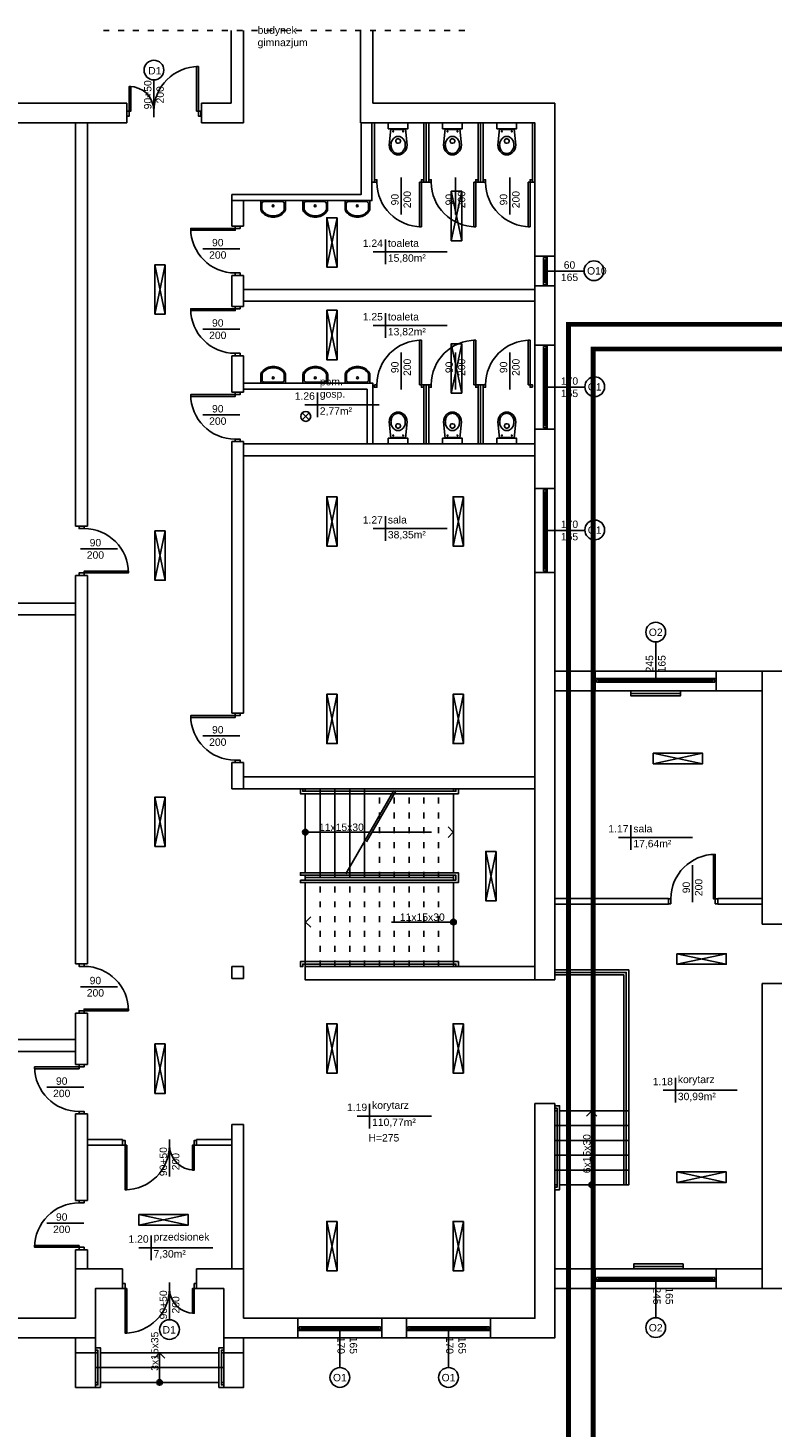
# Model space of a CAD drawing. Header units: millimetres. Extents: x 3698380 to 4312681, y 679670 to 844285.
# Tile 29 of 100: x 3949410 to 3964475, y 708650 to 736996. Entities that reach past the tile are written whole.
import ezdxf
from ezdxf.enums import TextEntityAlignment as Align

# ---------------------------------------------------------------- set-up
doc = ezdxf.new("R2010")
doc.units = ezdxf.units.MM
doc.header["$LTSCALE"] = 10
doc.set_wipeout_variables(frame=1)
doc.linetypes.add('ACAD_ISO03W100', pattern=[30, 12, -18])
for name, color, linetype in [('__INST_opisy', 3, 'Continuous'), ('A_sc_istn', 252, 'Continuous'), ('A_wymiary', 1, 'Continuous')]:
    doc.layers.add(name, color=color, linetype=linetype)
doc.styles.get("Standard").update_dxf_attribs({"font": 'arial.ttf'})
doc.linetypes.add('TRACKS', pattern='A,0.15,[130,ltypeshp.shx,S=0.25,R=0,X=0,Y=0],0.15', length=0.3)

# ---------------------------------------------------------------- blocks, each defined once
blk = doc.blocks.new('*U462')
at = {"color": 252}
for p, q in [((-95, 20), (-100, 20)), ((-100, 15), (-97.5, 15)), ((-97.5, 15), (-97.5, 17.5)), ((-97.5, 17.5), (-95, 17.5)), ((-92.5, 17.5), (-97.5, 17.5)), ((-97.5, 17.5), (-97.5, 12.5)), ((-97.5, 12.5), (-92.5, 12.5)), ((-95, 17.5), (-95, 20)), ((140, 20), (-95, 20)), ((-92.5, 12.5), (-92.5, 17.5)), ((137.5, 17.5), (-92.5, 17.5)), ((-92.5, 15), (137.5, 15)), ((-92.5, 12.5), (137.5, 12.5)), ((-92.5, 12.5), (137.5, 12.5)), ((142.5, 17.5), (137.5, 17.5)), ((137.5, 17.5), (137.5, 12.5)), ((137.5, 12.5), (142.5, 12.5)), ((145, 20), (140, 20)), ((140, 20), (140, 17.5)), ((140, 17.5), (142.5, 17.5)), ((142.5, 17.5), (142.5, 15)), ((142.5, 12.5), (142.5, 17.5)), ((142.5, 15), (145, 15))]:
    blk.add_line(p, q, dxfattribs=at)
for points in [[(-100, 20), (-100, 15), (-97.5, 15)], [(145, 20), (145, 15), (142.5, 15)]]:
    blk.add_lwpolyline(points, dxfattribs=at)
blk = doc.blocks.new('*U338')
at = {"color": 252}
blk.add_lwpolyline([(75, 0), (0, 0)], dxfattribs=at)
for tag, p in [('S', (30, 5)), ('H', (30, -20))]:
    blk.add_attdef(tag, text='', height=15, dxfattribs=at).set_placement(p, align=Align.CENTER)
blk = doc.blocks.new('*U194')
blk.add_arc((0, 0), 500, 0, 90)
blk.add_wipeout([(0, 500), (35, 500), (35, 0), (0, 0)])
blk.add_wipeout([(0, 500), (35, 500), (35, 0), (0, 0)])
blk.add_wipeout([(0, 500), (35, 500), (35, 0), (0, 0)])
for points in [[(35, 500), (35, 0), (0, 0), (0, 500)], [(-50, -100), (0, -100), (0, 0), (-50, 0)]]:
    blk.add_lwpolyline(points, close=True)
blk = doc.blocks.new('*U193')
blk.add_arc((0, 0), 900, 0, 90)
blk.add_wipeout([(0, 900), (35, 900), (35, 0), (0, 0)])
blk.add_wipeout([(0, 900), (35, 900), (35, 0), (0, 0)])
blk.add_wipeout([(0, 900), (35, 900), (35, 0), (0, 0)])
for points in [[(35, 900), (35, 0), (0, 0), (0, 900)], [(-50, -100), (0, -100), (0, 0), (-50, 0)]]:
    blk.add_lwpolyline(points, close=True)
blk = doc.blocks.new('*U466')
at = {"color": 252}
for p, q in [((-57.5, 20), (-62.5, 20)), ((-62.5, 15), (-60, 15)), ((-60, 15), (-60, 17.5)), ((-60, 17.5), (-57.5, 17.5)), ((-55, 17.5), (-60, 17.5)), ((-60, 17.5), (-60, 12.5)), ((-60, 12.5), (-55, 12.5)), ((-57.5, 17.5), (-57.5, 20)), ((102.5, 20), (-57.5, 20)), ((-55, 12.5), (-55, 17.5)), ((100, 17.5), (-55, 17.5)), ((-55, 15), (100, 15)), ((-55, 12.5), (100, 12.5)), ((-55, 12.5), (100, 12.5)), ((105, 17.5), (100, 17.5)), ((100, 17.5), (100, 12.5)), ((100, 12.5), (105, 12.5)), ((107.5, 20), (102.5, 20)), ((102.5, 20), (102.5, 17.5)), ((102.5, 17.5), (105, 17.5)), ((105, 17.5), (105, 15)), ((105, 12.5), (105, 17.5)), ((105, 15), (107.5, 15))]:
    blk.add_line(p, q, dxfattribs=at)
for points in [[(-62.5, 20), (-62.5, 15), (-60, 15)], [(107.5, 20), (107.5, 15), (105, 15)]]:
    blk.add_lwpolyline(points, dxfattribs=at)
blk = doc.blocks.new('*U201')
for points in [[(90, 125), (90, -25), (90, -25), (90, 125)], [(90, 125), (240, 125), (240, -25), (90, -25)]]:
    blk.add_lwpolyline(points, close=True)
blk.add_wipeout([(80, 125), (85, 125), (85, 120), (245, 120), (245, 125), (250, 125), (250, 115), (80, 115)])
blk.add_lwpolyline([(80, 125), (85, 125), (85, 120), (245, 120), (245, 125), (250, 125), (250, 115), (80, 115)], close=True)
blk = doc.blocks.new('*U202')
h = blk.add_hatch(color=256)
h.dxf.hatch_style = 1
h.paths.add_polyline_path([(5.6, 0, 1), (-5.6, 0, 1)])
at = {"linetype": 'ACAD_ISO03W100', "lineweight": 15}
for q in [(-139, 10.6), (-139, -10.6)]:
    blk.add_line((-149.6, 0), q, dxfattribs=at)
blk.add_line((-5.6, 0), (-149.6, 0))
at = {"ltscale": 100}
blk.add_circle((0, 0), 5.61, dxfattribs=at)
blk.add_attdef('OPIS_SCHODÓW', text='', height=15, rotation=180).set_placement((-63.1, -10), align=Align.MIDDLE_CENTER)
blk = doc.blocks.new('*U461')
at = {"color": 252}
for p, q in [((-2.5, 20), (-7.5, 20)), ((-7.5, 15), (-5, 15)), ((-5, 15), (-5, 17.5)), ((-5, 17.5), (-2.5, 17.5)), ((0, 17.5), (-5, 17.5)), ((-5, 17.5), (-5, 12.5)), ((-5, 12.5), (0, 12.5)), ((-2.5, 17.5), (-2.5, 20)), ((47.5, 20), (-2.5, 20)), ((0, 12.5), (0, 17.5)), ((45, 17.5), (0, 17.5)), ((0, 15), (45, 15)), ((0, 12.5), (45, 12.5)), ((0, 12.5), (45, 12.5)), ((50, 17.5), (45, 17.5)), ((45, 17.5), (45, 12.5)), ((45, 12.5), (50, 12.5)), ((52.5, 20), (47.5, 20)), ((47.5, 20), (47.5, 17.5)), ((47.5, 17.5), (50, 17.5)), ((50, 17.5), (50, 15)), ((50, 12.5), (50, 17.5)), ((50, 15), (52.5, 15))]:
    blk.add_line(p, q, dxfattribs=at)
for points in [[(-7.5, 20), (-7.5, 15), (-5, 15)], [(52.5, 20), (52.5, 15), (50, 15)]]:
    blk.add_lwpolyline(points, dxfattribs=at)
blk = doc.blocks.new('*U259')
at = {"color": 252}
blk.add_lwpolyline([(75, 0), (0, 0)], dxfattribs=at)
for tag, p in [('H', (30, 20)), ('S', (30, -5))]:
    blk.add_attdef(tag, text='', height=15, rotation=180, dxfattribs=at).set_placement(p, align=Align.CENTER)
blk = doc.blocks.new('*U212')
blk.add_lwpolyline([(90, 105), (390, 105), (390, -75), (90, -75)], close=True)
blk.add_wipeout([(80, 285), (85, 285), (85, 280), (395, 280), (395, 285), (400, 285), (400, 275), (80, 275)])
for points in [[(-75, 285), (-75, -75), (90, -75), (90, 285)], [(80, 285), (85, 285), (85, 280), (395, 280), (395, 285), (400, 285), (400, 275), (80, 275)], [(90, 285), (390, 285), (390, 105), (90, 105)]]:
    blk.add_lwpolyline(points, close=True)
for points in [[(400, 115), (400, 110), (85, 110), (85, 100), (400, 100), (400, 95), (80, 95), (80, 115)], [(80, -75), (85, -75), (85, -70), (395, -70), (395, -75), (400, -75), (400, -65), (80, -65)]]:
    blk.add_wipeout(points)
for points in [[(400, 110), (85, 110), (85, 100), (400, 100), (400, 95), (80, 95), (80, 115), (400, 115)], [(80, -75), (85, -75), (85, -70), (395, -70), (395, -75), (400, -75), (400, -65), (80, -65)]]:
    blk.add_lwpolyline(points, close=True)
blk = doc.blocks.new('*U198')
h = blk.add_hatch(color=256)
h.dxf.hatch_style = 1
h.paths.add_polyline_path([(5.6, 0, 1), (-5.6, 0, 1)])
at = {"linetype": 'ACAD_ISO03W100', "lineweight": 15}
for q in [(-289, 10.6), (-289, -10.6)]:
    blk.add_line((-299.6, 0), q, dxfattribs=at)
at = {"linetype": 'ACAD_ISO03W100'}
blk.add_line((-135.6, 0), (-299.6, 0), dxfattribs=at)
blk.add_line((-5.6, 0), (-130.6, 0))
blk.add_lwpolyline([(-184.2, -84.2), (-87, 84.2)], dxfattribs=at)
blk.add_lwpolyline([(-179.2, -84.2), (-82, 84.2)])
at = {"ltscale": 100}
blk.add_circle((0, 0), 5.61, dxfattribs=at)
blk.add_attdef('OPIS_SCHODÓW', text='', height=15, rotation=180).set_placement((-73.1, -10), align=Align.MIDDLE_CENTER)
blk = doc.blocks.new('*U199')
h = blk.add_hatch(color=256)
h.dxf.hatch_style = 1
h.paths.add_polyline_path([(5.6, 0, 1), (-5.6, 0, 1)])
at = {"linetype": 'ACAD_ISO03W100', "lineweight": 15}
for q in [(-289, 10.6), (-289, -10.6)]:
    blk.add_line((-299.6, 0), q, dxfattribs=at)
at = {"linetype": 'ACAD_ISO03W100'}
blk.add_line((-5.6, 0), (-299.6, 0), dxfattribs=at)
at = {"ltscale": 100}
blk.add_circle((0, 0), 5.61, dxfattribs=at)
blk.add_attdef('OPIS_SCHODÓW', text='', height=15).set_placement((-63.1, 10), align=Align.MIDDLE_CENTER)
blk = doc.blocks.new('*U209')
for points in [[(90, 180), (90, -80), (90, -80), (90, 180)], [(90, 180), (150, 180), (150, -80), (90, -80)]]:
    blk.add_lwpolyline(points, close=True)
for points in [[(80, 180), (85, 180), (85, 175), (155, 175), (155, 180), (160, 180), (160, 170), (80, 170)], [(80, -80), (85, -80), (85, -75), (155, -75), (155, -80), (160, -80), (160, -70), (80, -70)]]:
    blk.add_wipeout(points)
for points in [[(80, 180), (85, 180), (85, 175), (155, 175), (155, 180), (160, 180), (160, 170), (80, 170)], [(80, -80), (85, -80), (85, -75), (155, -75), (155, -80), (160, -80), (160, -70), (80, -70)]]:
    blk.add_lwpolyline(points, close=True)
blk = doc.blocks.new('*U210')
h = blk.add_hatch(color=256)
h.dxf.hatch_style = 1
h.paths.add_polyline_path([(5.6, 0, 1), (-5.6, 0, 1)])
at = {"linetype": 'ACAD_ISO03W100', "lineweight": 15}
for q in [(-49, 10.6), (-49, -10.6)]:
    blk.add_line((-59.6, 0), q, dxfattribs=at)
blk.add_line((-5.6, 0), (-59.6, 0))
at = {"ltscale": 100}
blk.add_circle((0, 0), 5.61, dxfattribs=at)
blk.add_attdef('OPIS_SCHODÓW', text='', height=15, rotation=180).set_placement((-63.1, -10), align=Align.MIDDLE_CENTER)
blk = doc.blocks.new('*U469')
at = {"color": 252}
for points in [[(35, 900), (35, 0), (0, 0), (0, 900)], [(-50, -100), (0, -100), (0, 0), (-50, 0)], [(950, 0), (950, -100), (900, -100), (900, 0)]]:
    blk.add_lwpolyline(points, close=True, dxfattribs=at)
blk.add_arc((0, 0), 900, 0, 90, dxfattribs=at)
blk = doc.blocks.new('A$C06B75830')
blk.add_lwpolyline([(-72.7, 30), (-94.5, 30), (-94.5, -30), (-73.8, -30)])
blk.add_lwpolyline([(-81, -27), (-73.8, -27, 0.181953), (-68.1, -24.8, 0.455925), (-68.3, 25.1, 0.203273), (-74.3, 27), (-85.8, 27, 0.340204), (-91.5, 22.6), (-91.5, -22.6, 0.429071), (-86.9, -27)], format="xyb", close=True)
blk.add_lwpolyline([(-87.4, -30, 0.01945), (-86.8, -30), (-81, -30), (-73.8, -30, 0.181953), (-66.1, -27.1, 0.455925), (-66.4, 27.4, 0.199786), (-74.5, 30), (-85.8, 30)], format="xyb")
blk.add_circle((-81.5, -0.2), 2.32)
blk = doc.blocks.new('A$C2A952524')
for p, q in [((-6.5, -22.6), (26.5, -19.5)), ((-6.5, -52.4), (-6.5, -22.6)), ((-5, -22.9), (-5, -37.5)), ((14, -27.3), (12.4, -28.9)), ((15.7, -26.1), (14, -27.3)), ((17.3, -25.1), (15.7, -26.1)), ((19.5, -24.2), (17.3, -25.1)), ((21.6, -23.6), (19.5, -24.2)), ((24.4, -23.1), (21.6, -23.6)), ((26.7, -23), (24.4, -23.1)), ((26.5, -19.5), (30.1, -19.8)), ((28.9, -23.1), (26.7, -23)), ((31, -23.5), (28.9, -23.1)), ((30.1, -19.8), (32, -20.2)), ((33.1, -24.1), (31, -23.5)), ((32, -20.2), (33.8, -20.8)), ((35.2, -25), (33.1, -24.1)), ((33.8, -20.8), (35.7, -21.5)), ((36.6, -25.7), (35.2, -25)), ((35.7, -21.5), (37.4, -22.4)), ((38.5, -27), (36.6, -25.7)), ((37.4, -22.4), (39.1, -23.5)), ((40.3, -28.6), (38.5, -27)), ((39.1, -23.5), (40.6, -24.8)), ((40.6, -24.8), (42, -26.2)), ((42, -26.2), (43.2, -27.7)), ((43.2, -27.7), (44.2, -29.2)), ((-6.5, -52.4), (26.5, -55.5)), ((-5, -52.1), (-5, -37.5)), ((9.1, -35.7), (9, -37.5)), ((9.1, -39.3), (9, -37.5)), ((9.4, -34.3), (9.1, -35.7)), ((9.4, -40.7), (9.1, -39.3)), ((10.1, -32.5), (9.4, -34.3)), ((10.1, -42.5), (9.4, -40.7)), ((11.1, -30.6), (10.1, -32.5)), ((11.1, -44.4), (10.1, -42.5)), ((12.4, -28.9), (11.1, -30.6)), ((12.4, -46.1), (11.1, -44.4)), ((14, -47.7), (12.4, -46.1)), ((14, -37.5), (14, -36.5)), ((14, -37.5), (14, -38.5)), ((15.7, -48.9), (14, -47.7)), ((17.3, -49.9), (15.7, -48.9)), ((19.5, -50.8), (17.3, -49.9)), ((17.5, -33), (19.5, -33)), ((17.5, -42), (19.5, -42)), ((21.6, -51.4), (19.5, -50.8)), ((24.4, -51.9), (21.6, -51.4)), ((23, -36.5), (23, -37.5)), ((23, -38.5), (23, -37.5)), ((26.7, -52), (24.4, -51.9)), ((26.5, -55.5), (30.1, -55.2)), ((28.9, -51.9), (26.7, -52)), ((31, -51.5), (28.9, -51.9)), ((30.1, -55.2), (32, -54.8)), ((33.1, -50.9), (31, -51.5)), ((32, -54.8), (33.8, -54.2)), ((35.2, -50), (33.1, -50.9)), ((33.8, -54.2), (35.7, -53.5)), ((36.6, -49.4), (35.2, -50)), ((35.7, -53.5), (37.4, -52.6)), ((38.5, -48.1), (36.6, -49.4)), ((37.4, -52.6), (39.1, -51.5)), ((40.3, -46.4), (38.5, -48.1)), ((39.1, -51.5), (40.6, -50.2)), ((41, -29.5), (40.3, -28.6)), ((41, -45.6), (40.3, -46.4)), ((40.6, -50.2), (42, -48.8)), ((42.2, -31.1), (41, -29.5)), ((42.2, -43.9), (41, -45.6)), ((42, -48.8), (43.2, -47.4)), ((42.9, -32.5), (42.2, -31.1)), ((42.9, -42.5), (42.2, -43.9)), ((43.3, -33.5), (42.9, -32.5)), ((43.3, -41.5), (42.9, -42.5)), ((43.2, -47.4), (44.2, -45.8)), ((43.8, -35.3), (43.3, -33.5)), ((43.8, -39.7), (43.3, -41.5)), ((44, -37.2), (43.8, -35.3)), ((44, -37.8), (43.8, -39.7)), ((44, -37.5), (44, -37.2)), ((44, -37.5), (44, -37.8)), ((44.2, -29.2), (45.1, -30.9)), ((44.2, -45.8), (45.1, -44.1)), ((45.1, -30.9), (45.7, -32.5)), ((45.1, -44.1), (45.7, -42.5)), ((45.7, -32.5), (46.1, -34.2)), ((45.7, -42.5), (46.1, -40.8)), ((46.1, -34.2), (46.4, -35.9)), ((46.1, -40.8), (46.4, -39.1)), ((46.4, -35.9), (46.5, -37.5)), ((46.4, -39.1), (46.5, -37.5))]:
    blk.add_line(p, q)
for centre in [(-0.9, -27.6), (-0.9, -47.4)]:
    blk.add_circle(centre, 0.965)
for centre, start, end in [((17.5, -36.5), 90, 180), ((17.5, -38.5), 180, 270), ((19.5, -36.5), 0, 90), ((19.5, -38.5), 270, 0)]:
    blk.add_arc(centre, 3.5, start, end)
blk = doc.blocks.new('*U470')
at = {"color": 252}
for points in [[(35, 900), (35, 0), (0, 0), (0, 900)], [(-50, -50), (0, -50), (0, 0), (-50, 0)], [(950, 0), (950, -50), (900, -50), (900, 0)]]:
    blk.add_lwpolyline(points, close=True, dxfattribs=at)
blk.add_arc((0, 0), 900, 0, 90, dxfattribs=at)
blk = doc.blocks.new('d')
at = {"layer": 'A_sc_istn', "color": 252, "linetype": 'ACAD_ISO03W100'}
blk.add_lwpolyline([(3709175.85, 806702.02), (3716675.85, 806702.02)], dxfattribs=at)
at = {"layer": 'A_sc_istn', "color": 252}
for points in [[(3711764.74, 806702.02), (3711764.74, 805227.02)], [(3712014.74, 806702.02), (3712014.74, 804827.02)], [(3714384.92, 806702.02), (3714384.92, 804827.02)], [(3714634.96, 805227.02), (3714634.94, 806702.02)], [(3709014.74, 780227.02), (3702314.74, 780227.02), (3702314.74, 805227.02), (3709649.74, 805227.02)], [(3709649.74, 805227.02), (3709649.74, 804827.02)], [(3711164.74, 805227.04), (3711164.74, 804827.04)], [(3711164.74, 805227.02), (3711764.74, 805227.02)], [(3714634.96, 805227.02), (3718314.74, 805227.02), (3718314.74, 787477.02)], [(3708614.74, 780627.02), (3702714.74, 780627.02), (3702714.74, 804827.02), (3709649.74, 804827.02)], [(3708614.74, 796665.5), (3708614.74, 804827.02)], [(3708854.74, 796665.5), (3708854.74, 804827.02)], [(3714394.96, 804827.02), (3714394.96, 803377.02), (3711774.74, 803377.02)], [(3714614.74, 804827.02), (3714614.74, 803257.02), (3711774.74, 803257.02)], [(3714384.92, 804827.02), (3717914.74, 804827.02), (3717914.74, 787477.02)], [(3714614.74, 804827.02), (3714614.74, 803627.02), (3714690.18, 803627.02)], [(3714664.74, 804827.02), (3714664.74, 803677.02), (3714690.18, 803677.02)], [(3715714.74, 804827.02), (3715714.74, 803627.02), (3715639.3, 803627.02)], [(3715664.74, 804827.02), (3715664.74, 803677.02), (3715639.3, 803677.02)], [(3715714.74, 804827.02), (3715714.74, 803627.02), (3715790.18, 803627.02)], [(3715764.74, 804827.02), (3715764.74, 803677.02), (3715790.18, 803677.02)], [(3716814.74, 804827.02), (3716814.74, 803627.02), (3716739.3, 803627.02)], [(3716764.74, 804827.02), (3716764.74, 803677.02), (3716739.3, 803677.02)], [(3716814.74, 804827.02), (3716814.74, 803627.02), (3716890.18, 803627.02)], [(3716864.74, 804827.02), (3716864.74, 803677.02), (3716890.18, 803677.02)], [(3717914.74, 804827.02), (3717914.74, 803627.02), (3717839.3, 803627.02)], [(3717864.74, 804827.02), (3717864.74, 803677.02), (3717839.3, 803677.02)], [(3711774.74, 802740.7), (3711774.74, 803377.02)], [(3716221, 803443.34), (3716433.14, 802443.34)], [(3716221, 802443.34), (3716433.14, 803443.34)], [(3712014.74, 802740.7), (3712014.74, 803257.02)], [(3713699.7, 802908.49), (3713911.83, 801908.49)], [(3713699.7, 801908.49), (3713911.83, 802908.49)], [(3711774.74, 802740.7), (3712014.74, 802740.7)], [(3716136.39, 802216.74), (3714636.39, 802216.74)], [(3714886.39, 802466.74), (3714886.39, 801966.74)], [(3710218.34, 801956.3), (3710430.47, 800956.3)], [(3710218.34, 800956.3), (3710430.47, 801956.3)], [(3718314.78, 802127.02), (3717914.78, 802127.02)], [(3711774.74, 801114.13), (3711774.74, 801740.7)], [(3711774.74, 801740.7), (3712014.74, 801740.7)], [(3712014.74, 801114.13), (3712014.74, 801740.7)], [(3712014.74, 801457.02), (3717914.74, 801457.02)], [(3718314.78, 801527.02), (3717914.78, 801527.02)], [(3711774.74, 801114.13), (3712014.74, 801114.13)], [(3712014.74, 801217.02), (3717914.74, 801217.02)], [(3713699.7, 801033.57), (3713911.83, 800033.57)], [(3713699.7, 800033.57), (3713911.83, 801033.57)], [(3714886.39, 800976.18), (3714886.39, 800476.18)], [(3716136.39, 800726.18), (3714636.39, 800726.18)], [(3716221, 800357.92), (3716433.14, 799357.92)], [(3716221, 799357.92), (3716433.14, 800357.92)], [(3718314.74, 800327.02), (3717914.74, 800327.02)], [(3711774.74, 799376.77), (3711774.74, 800114.13)], [(3711774.74, 800114.13), (3712014.74, 800114.13)], [(3712014.74, 799376.77), (3712014.74, 800114.13)], [(3711774.74, 799376.77), (3712014.74, 799376.77)], [(3714634.96, 798327.02), (3714634.96, 799557.02), (3712014.74, 799557.02)], [(3714514.96, 798327.02), (3714514.96, 799437.02), (3712014.74, 799437.02)], [(3713508.74, 799370.34), (3713508.74, 798870.34)], [(3715714.74, 798327.02), (3715714.74, 799527.02), (3715639.3, 799527.02)], [(3715664.74, 798327.02), (3715664.74, 799477.02), (3715639.3, 799477.02)], [(3715714.74, 798327.02), (3715714.74, 799527.02), (3715790.18, 799527.02)], [(3715764.74, 798327.02), (3715764.74, 799477.02), (3715790.18, 799477.02)], [(3716814.74, 798327.02), (3716814.74, 799527.02), (3716739.3, 799527.02)], [(3716764.74, 798327.02), (3716764.74, 799477.02), (3716739.3, 799477.02)], [(3716814.74, 798327.02), (3716814.74, 799527.02), (3716890.18, 799527.02)], [(3716864.74, 798327.02), (3716864.74, 799477.02), (3716890.18, 799477.02)], [(3714758.74, 799120.34), (3713258.74, 799120.34)], [(3713203.56, 798955.69), (3713344.98, 798814.27)], [(3713344.98, 798955.69), (3713203.56, 798814.27)], [(3718314.72, 798627.02), (3717914.72, 798627.02)], [(3711774.74, 792877.01), (3711774.74, 798376.77)], [(3711774.74, 798376.77), (3712014.74, 798376.77)], [(3712014.74, 792877.01), (3712014.74, 798376.77)], [(3712014.74, 798327.02), (3717914.74, 798327.02)], [(3712014.74, 798087.02), (3717914.74, 798087.02)], [(3718314.74, 797427.02), (3717914.74, 797427.02)], [(3713699.7, 797260.22), (3713911.83, 796260.22)], [(3713699.7, 796260.22), (3713911.83, 797260.22)], [(3716255.89, 797260.22), (3716468.02, 796260.22)], [(3716255.89, 796260.22), (3716468.02, 797260.22)], [(3714886.39, 796865.49), (3714886.39, 796365.49)], [(3722514.74, 788607.02), (3722514.74, 793727.02), (3744014.74, 793727.02), (3744014.74, 797027.02)], [(3708854.74, 796665.5), (3708614.74, 796665.5)], [(3710218.34, 796567.89), (3710430.47, 795567.89)], [(3710218.34, 795567.89), (3710430.47, 796567.89)], [(3716136.39, 796615.49), (3714636.39, 796615.49)], [(3718314.72, 795727.02), (3717914.72, 795727.02)], [(3708614.74, 787800.4), (3708614.74, 795665.5)], [(3708854.74, 795665.5), (3708614.74, 795665.5)], [(3708854.74, 787800.4), (3708854.74, 795665.5)], [(3702714.74, 795107.07), (3708614.74, 795107.07)], [(3702714.74, 794867.07), (3708614.74, 794867.07)], [(3722514.74, 793727.02), (3718314.74, 793727.02)], [(3719134.42, 793327.02), (3719134.42, 793727.02)], [(3721584.42, 793327.02), (3721584.42, 793727.02)], [(3713699.7, 793260.22), (3713911.83, 792260.22)], [(3713699.7, 792260.22), (3713911.83, 793260.22)], [(3716255.89, 793260.22), (3716468.02, 792260.22)], [(3716255.89, 792260.22), (3716468.02, 793260.22)], [(3722514.74, 793327.02), (3718314.74, 793327.02)], [(3711774.74, 792877.01), (3712014.74, 792877.01)], [(3720309.27, 791852.42), (3721309.27, 792064.55)], [(3721309.27, 791852.42), (3720309.27, 792064.55)], [(3711774.74, 791347.02), (3711774.74, 791877.01)], [(3711774.74, 791877.01), (3712014.74, 791877.01)], [(3712014.74, 791347.02), (3712014.74, 791877.01)], [(3712014.74, 791587.02), (3717914.74, 791587.02)], [(3710218.34, 791179.48), (3710430.47, 790179.48)], [(3710218.34, 790179.48), (3710430.47, 791179.48)], [(3711774.74, 791347.02), (3717914.74, 791347.02)], [(3719857.72, 790611.41), (3719857.72, 790111.41)], [(3721107.72, 790361.41), (3719607.72, 790361.41)], [(3720616.18, 789127.02), (3718314.74, 789127.02)], [(3720616.18, 789007.02), (3718314.74, 789007.02)], [(3720616.18, 789007.02), (3720616.18, 789127.02)], [(3722514.74, 789127.02), (3721616.18, 789127.02)], [(3721616.18, 789007.02), (3721616.18, 789127.02)], [(3722514.74, 789007.02), (3721616.18, 789007.02)], [(3722914.74, 788607.02), (3722514.74, 788607.02)], [(3708854.74, 787800.4), (3708614.74, 787800.4)], [(3711774.74, 787507.02), (3711774.74, 787747.02)], [(3711774.74, 787747.02), (3712014.74, 787747.02)], [(3712014.74, 787507.02), (3712014.74, 787747.02)], [(3720790, 787793.16), (3721790, 788005.3)], [(3721790, 787793.16), (3720790, 788005.3)], [(3711774.74, 787507.02), (3712014.74, 787507.02)], [(3718314.74, 787477.02), (3717914.74, 787477.02)], [(3719814.74, 787677.02), (3718314.74, 787677.02)], [(3726964.74, 781227.02), (3722514.74, 781227.02), (3722514.74, 787407.02)], [(3722914.74, 787407.02), (3722514.74, 787407.02)], [(3708614.74, 785764.05), (3708614.74, 786800.4)], [(3708854.74, 786800.4), (3708614.74, 786800.4)], [(3708854.74, 785764.05), (3708854.74, 786800.4)], [(3713699.7, 786588.17), (3713911.83, 785588.17)], [(3713699.7, 785588.17), (3713911.83, 786588.17)], [(3716255.89, 786588.17), (3716468.02, 785588.17)], [(3716255.89, 785588.17), (3716468.02, 786588.17)], [(3702714.74, 786267.07), (3708614.74, 786267.07)], [(3710218.34, 786179.48), (3710430.47, 785179.48)], [(3710218.34, 785179.48), (3710430.47, 786179.48)], [(3702714.74, 786027.07), (3708614.74, 786027.07)], [(3708614.74, 785764.05), (3708854.74, 785764.05)], [(3720758.15, 785491.41), (3720758.15, 784991.41)], [(3722008.15, 785241.41), (3720508.15, 785241.41)], [(3718314.74, 784977.02), (3718314.74, 780227.02), (3711614.74, 780227.02)], [(3717914.74, 784977.02), (3717914.74, 780627.02), (3712014.74, 780627.02)], [(3714567.17, 784969.88), (3714567.17, 784469.88)], [(3708614.74, 783012.25), (3708614.74, 784764.05)], [(3708614.74, 784764.05), (3708854.74, 784764.05)], [(3708854.74, 783012.25), (3708854.74, 784764.05)], [(3715817.17, 784719.88), (3714317.17, 784719.88)], [(3711774.74, 781627.02), (3711774.74, 784547.02)], [(3711774.74, 784547.02), (3712014.74, 784547.02)], [(3712014.74, 781627.02), (3712014.74, 784547.02)], [(3708854.74, 784247.02), (3709564.74, 784247.02)], [(3708854.74, 784127.02), (3709564.74, 784127.02)], [(3709564.74, 784127.02), (3709564.74, 784247.02)], [(3709564.74, 784127.02), (3709564.74, 784247.02)], [(3711064.74, 784247.02), (3711774.74, 784247.02)], [(3711064.74, 784127.02), (3711064.74, 784247.02)], [(3711064.74, 784127.02), (3711064.74, 784247.02)], [(3711064.74, 784127.02), (3711774.74, 784127.02)], [(3720790, 783375), (3721790, 783587.13)], [(3721790, 783375), (3720790, 783587.13)], [(3708614.74, 783012.25), (3708854.74, 783012.25)], [(3709893.75, 782512.29), (3710893.75, 782724.42)], [(3710893.75, 782512.29), (3709893.75, 782724.42)], [(3713699.7, 782588.17), (3713911.83, 781588.17)], [(3713699.7, 781588.17), (3713911.83, 782588.17)], [(3716255.89, 782588.17), (3716468.02, 781588.17)], [(3716255.89, 781588.17), (3716468.02, 782588.17)], [(3710142.71, 782304.42), (3710142.71, 781804.42)], [(3708614.74, 781627.02), (3708614.74, 782012.25)], [(3708614.74, 782012.25), (3708854.74, 782012.25)], [(3708854.74, 781627.02), (3708854.74, 782012.25)], [(3711392.71, 782054.42), (3709892.71, 782054.42)], [(3709564.74, 781627.02), (3708614.74, 781627.02), (3708614.74, 780627.02)], [(3709564.74, 781227.02), (3709564.74, 781627.02)], [(3709564.74, 781227.02), (3709564.74, 781627.02)], [(3712014.74, 780627.02), (3712014.74, 781627.02), (3711064.74, 781627.02)], [(3711064.74, 781227.02), (3711064.74, 781627.02)], [(3711064.74, 781227.02), (3711064.74, 781627.02)], [(3722514.74, 781627.02), (3718314.74, 781627.02)], [(3719134.42, 781627.02), (3719134.42, 781227.02)], [(3721584.42, 781627.02), (3721584.42, 781227.02)], [(3709564.74, 781227.02), (3709014.74, 781227.02), (3709014.74, 780227.02)], [(3711614.74, 780227.02), (3711614.74, 781227.02), (3711064.74, 781227.02)], [(3722514.74, 781227.02), (3718314.74, 781227.02)], [(3713114.74, 780227.02), (3713114.74, 780627.02)], [(3714814.74, 780227.04), (3714814.74, 780627.04)], [(3715314.74, 780227.05), (3715314.74, 780627.05)], [(3717014.74, 780227.07), (3717014.74, 780627.07)], [(3708614.74, 780227.02), (3708614.74, 779927.02), (3709014.74, 779927.02), (3709014.74, 780227.02)], [(3711614.74, 780227.02), (3711614.74, 779927.02), (3712014.74, 779927.02), (3712014.74, 780227.02)]]:
    blk.add_lwpolyline(points, dxfattribs=at)
for points in [[(3714945.62, 804711.04), (3714945.62, 804827.02), (3715344.22, 804827.02), (3715344.22, 804711.04)], [(3716045.62, 804711.04), (3716045.62, 804827.02), (3716444.22, 804827.02), (3716444.22, 804711.04)], [(3717145.62, 804711.04), (3717145.62, 804827.02), (3717544.22, 804827.02), (3717544.22, 804711.04)], [(3716433.14, 803443.34), (3716433.14, 802443.34), (3716221, 802443.34), (3716221, 803443.34)], [(3713911.83, 802908.49), (3713911.83, 801908.49), (3713699.7, 801908.49), (3713699.7, 802908.49)], [(3710430.47, 801956.3), (3710430.47, 800956.3), (3710218.34, 800956.3), (3710218.34, 801956.3)], [(3713911.83, 801033.57), (3713911.83, 800033.57), (3713699.7, 800033.57), (3713699.7, 801033.57)], [(3716433.14, 800357.92), (3716433.14, 799357.92), (3716221, 799357.92), (3716221, 800357.92)], [(3714945.62, 798443), (3714945.62, 798327.02), (3715344.22, 798327.02), (3715344.22, 798443)], [(3716045.62, 798443), (3716045.62, 798327.02), (3716444.22, 798327.02), (3716444.22, 798443)], [(3717145.62, 798443), (3717145.62, 798327.02), (3717544.22, 798327.02), (3717544.22, 798443)], [(3713911.83, 797260.22), (3713911.83, 796260.22), (3713699.7, 796260.22), (3713699.7, 797260.22)], [(3716468.02, 797260.22), (3716468.02, 796260.22), (3716255.89, 796260.22), (3716255.89, 797260.22)], [(3710430.47, 796567.89), (3710430.47, 795567.89), (3710218.34, 795567.89), (3710218.34, 796567.89)], [(3713911.83, 793260.22), (3713911.83, 792260.22), (3713699.7, 792260.22), (3713699.7, 793260.22)], [(3716468.02, 793260.22), (3716468.02, 792260.22), (3716255.89, 792260.22), (3716255.89, 793260.22)], [(3720859.42, 793327.02), (3719859.42, 793327.02), (3719859.42, 793227.02), (3720859.42, 793227.02)], [(3720309.27, 792064.55), (3721309.27, 792064.55), (3721309.27, 791852.42), (3720309.27, 791852.42)], [(3710430.47, 791179.48), (3710430.47, 790179.48), (3710218.34, 790179.48), (3710218.34, 791179.48)], [(3720790, 788005.3), (3721790, 788005.3), (3721790, 787793.16), (3720790, 787793.16)], [(3713911.83, 786588.17), (3713911.83, 785588.17), (3713699.7, 785588.17), (3713699.7, 786588.17)], [(3716468.02, 786588.17), (3716468.02, 785588.17), (3716255.89, 785588.17), (3716255.89, 786588.17)], [(3710430.47, 786179.48), (3710430.47, 785179.48), (3710218.34, 785179.48), (3710218.34, 786179.48)], [(3720790, 783587.13), (3721790, 783587.13), (3721790, 783375), (3720790, 783375)], [(3709893.75, 782724.42), (3710893.75, 782724.42), (3710893.75, 782512.29), (3709893.75, 782512.29)], [(3713911.83, 782588.17), (3713911.83, 781588.17), (3713699.7, 781588.17), (3713699.7, 782588.17)], [(3716468.02, 782588.17), (3716468.02, 781588.17), (3716255.89, 781588.17), (3716255.89, 782588.17)], [(3720914.74, 781726.99), (3719914.74, 781726.99), (3719914.74, 781626.99), (3720914.74, 781626.99)]]:
    blk.add_lwpolyline(points, close=True, dxfattribs=at)
at = {"layer": 'A_sc_istn', "color": 252, "linetype": 'TRACKS', "ltscale": 20}
for points in [[(3720859.42, 793277.02), (3719859.42, 793277.02)], [(3720914.74, 781676.99), (3719914.74, 781676.99)]]:
    blk.add_lwpolyline(points, dxfattribs=at)
at = {"layer": 'A_sc_istn', "color": 252}
for centre, radius in [((3719110.34, 801836.03), 200), ((3719125.17, 799486.92), 200), ((3713274.27, 798884.98), 100), ((3719125.17, 796586.92), 200), ((3720360.72, 794518.12), 200), ((3720360.72, 780437.26), 200), ((3713964.74, 779426.98), 200), ((3716164.74, 779427.01), 200)]:
    blk.add_circle(centre, radius, dxfattribs=at)
for name, p, xscale, yscale, zscale, rotation in [('A$C2A952524', (3715519.76, 804645.73), 10, 10, 10, 270), ('A$C2A952524', (3716619.76, 804645.73), 10, 10, 10, 270), ('A$C2A952524', (3717719.76, 804645.73), 10, 10, 10, 270), ('A$C06B75830', (3712612.79, 802471.37), 8.333333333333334, 8.333333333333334, 8.333333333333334, 270), ('A$C06B75830', (3713466.09, 802471.37), 8.333333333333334, 8.333333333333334, 8.333333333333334, 270), ('A$C06B75830', (3714319.39, 802471.37), 8.333333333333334, 8.333333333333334, 8.333333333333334, 270), ('*U461', (3717964.79, 802052.02), 10, 10, 10, 270), ('*U466', (3717964.79, 799702.02), 10, 10, 10, 270), ('A$C06B75830', (3712614.56, 800344.55), -8.333333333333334, 8.333333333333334, 8.333333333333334, 270), ('A$C06B75830', (3713467.87, 800344.55), -8.333333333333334, 8.333333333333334, 8.333333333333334, 270), ('A$C06B75830', (3714321.16, 800344.55), -8.333333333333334, 8.333333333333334, 8.333333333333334, 270), ('A$C2A952524', (3715519.76, 798508.31), -10, 10, 10, 270), ('A$C2A952524', (3716619.76, 798508.31), -10, 10, 10, 270), ('A$C2A952524', (3717719.76, 798508.31), -10, 10, 10, 270), ('*U466', (3717964.79, 796802.02), 10, 10, 10, 270), ('*U462', (3720134.42, 781576.99), -10, 10, 10, 180), ('*U466', (3713739.74, 780576.98), -10, 10, 10, 180), ('*U466', (3715939.74, 780577.01), -10, 10, 10, 180)]:
    blk.add_blockref(name, p, dxfattribs=dict(at, xscale=xscale, yscale=yscale, zscale=zscale, rotation=rotation))
for name, p, rotation in [('*U470', (3715614.74, 803627.02), 180), ('*U470', (3716714.74, 803627.02), 180), ('*U470', (3717814.74, 803627.02), 180), ('*U469', (3708684.74, 782062.25), 90.00000000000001)]:
    blk.add_blockref(name, p, dxfattribs=dict(at, rotation=rotation))
at = {"layer": 'A_sc_istn', "color": 252, "linetype": 'ACAD_ISO03W100'}
ref = blk.add_blockref('*U259', (3715203.45, 802974.85), dxfattribs=dict(at, xscale=-10, yscale=10, zscale=10, rotation=270))
ref.add_attrib('S', '90', dxfattribs={"layer": '0', "color": 252, "height": 150, "rotation": 90}).set_placement((3715153.45, 803274.85), align=Align.CENTER)
ref.add_attrib('H', '200', dxfattribs={"layer": '0', "color": 252, "height": 150, "rotation": 90}).set_placement((3715403.45, 803274.85), align=Align.CENTER)
ref = blk.add_blockref('*U259', (3716303.45, 802974.85), dxfattribs=dict(at, xscale=-10, yscale=10, zscale=10, rotation=270))
ref.add_attrib('S', '90', dxfattribs={"layer": '0', "color": 252, "height": 150, "rotation": 90}).set_placement((3716253.45, 803274.85), align=Align.CENTER)
ref.add_attrib('H', '200', dxfattribs={"layer": '0', "color": 252, "height": 150, "rotation": 90}).set_placement((3716503.45, 803274.85), align=Align.CENTER)
ref = blk.add_blockref('*U259', (3717403.45, 802974.85), dxfattribs=dict(at, xscale=-10, yscale=10, zscale=10, rotation=270))
ref.add_attrib('S', '90', dxfattribs={"layer": '0', "color": 252, "height": 150, "rotation": 90}).set_placement((3717353.45, 803274.85), align=Align.CENTER)
ref.add_attrib('H', '200', dxfattribs={"layer": '0', "color": 252, "height": 150, "rotation": 90}).set_placement((3717603.45, 803274.85), align=Align.CENTER)
at = {"layer": 'A_sc_istn', "color": 252, "xscale": -1}
for p, rotation in [((3711844.74, 802690.7), 90), ((3711844.74, 801064.13), 90), ((3711844.74, 799326.77), 90), ((3708784.74, 795715.5), 270), ((3711844.74, 792827.01), 90), ((3708784.74, 786850.4), 270), ((3708684.74, 785714.05), 90)]:
    blk.add_blockref('*U469', p, dxfattribs=dict(at, rotation=rotation))
at = {"layer": 'A_sc_istn', "color": 252, "linetype": 'ACAD_ISO03W100', "xscale": 10, "yscale": 10, "zscale": 10}
for p in [(3711192.57, 802279.41), (3711192.57, 800652.84), (3711192.57, 798915.48), (3708715.08, 796204.2), (3711192.57, 792415.72), (3708715.08, 787339.11), (3708032.57, 785302.76), (3708032.57, 782550.96)]:
    blk.add_blockref('*U338', p, dxfattribs=at).add_auto_attribs({'S': '90', 'H': '200'})
at = {"layer": 'A_sc_istn', "color": 252, "linetype": 'ACAD_ISO03W100'}
ref = blk.add_blockref('*U338', (3718914.78, 801826.74), dxfattribs=dict(at, xscale=-10, yscale=10, zscale=10))
ref.add_attrib('S', '60', dxfattribs={"layer": '0', "color": 252, "height": 150}).set_placement((3718614.78, 801876.74), align=Align.CENTER)
ref.add_attrib('H', '165', dxfattribs={"layer": '0', "color": 252, "height": 150}).set_placement((3718614.78, 801626.74), align=Align.CENTER)
at = {"layer": 'A_sc_istn', "color": 252, "xscale": -1}
for name, p in [('*U470', (3715614.74, 799527.02)), ('*U470', (3716714.74, 799527.02)), ('*U470', (3717814.74, 799527.02)), ('*U469', (3721566.18, 789117.02))]:
    blk.add_blockref(name, p, dxfattribs=at)
at = {"layer": 'A_sc_istn', "color": 252, "linetype": 'ACAD_ISO03W100', "xscale": 10, "yscale": 10, "zscale": 10, "rotation": 270}
for p in [(3715203.45, 800179.2), (3716303.45, 800179.2), (3717403.45, 800179.2)]:
    blk.add_blockref('*U259', p, dxfattribs=at).add_auto_attribs({'S': '90', 'H': '200'})
at = {"layer": 'A_sc_istn', "color": 252, "linetype": 'ACAD_ISO03W100'}
ref = blk.add_blockref('*U338', (3718914.78, 799476.74), dxfattribs=dict(at, xscale=-10, yscale=10, zscale=10))
ref.add_attrib('S', '170', dxfattribs={"layer": '0', "color": 252, "height": 150}).set_placement((3718614.78, 799526.74), align=Align.CENTER)
ref.add_attrib('H', '165', dxfattribs={"layer": '0', "color": 252, "height": 150}).set_placement((3718614.78, 799276.74), align=Align.CENTER)
ref = blk.add_blockref('*U338', (3718914.78, 796576.74), dxfattribs=dict(at, xscale=-10, yscale=10, zscale=10))
ref.add_attrib('S', '170', dxfattribs={"layer": '0', "color": 252, "height": 150}).set_placement((3718614.78, 796626.74), align=Align.CENTER)
ref.add_attrib('H', '165', dxfattribs={"layer": '0', "color": 252, "height": 150}).set_placement((3718614.78, 796376.74), align=Align.CENTER)
ref = blk.add_blockref('*U259', (3720359.42, 793577.05), dxfattribs=dict(at, xscale=-10, yscale=10, zscale=10, rotation=270))
ref.add_attrib('S', '245', dxfattribs={"layer": '0', "color": 252, "height": 150, "rotation": 90}).set_placement((3720309.42, 793877.05), align=Align.CENTER)
ref.add_attrib('H', '165', dxfattribs={"layer": '0', "color": 252, "height": 150, "rotation": 90}).set_placement((3720559.42, 793877.05), align=Align.CENTER)
at = {"layer": 'A_sc_istn', "color": 252, "xscale": -10, "yscale": 10, "zscale": 10}
blk.add_blockref('*U462', (3720584.42, 793377.05), dxfattribs=at)
at = {"layer": 'A_sc_istn', "color": 252, "linetype": 'ACAD_ISO03W100'}
ref = blk.add_blockref('*U259', (3721104.18, 789047.36), dxfattribs=dict(at, xscale=-10, yscale=10, zscale=10, rotation=270))
ref.add_attrib('S', '90', dxfattribs={"layer": '0', "color": 252, "height": 150, "rotation": 90}).set_placement((3721054.18, 789347.36), align=Align.CENTER)
ref.add_attrib('H', '200', dxfattribs={"layer": '0', "color": 252, "height": 150, "rotation": 90}).set_placement((3721304.18, 789347.36), align=Align.CENTER)
ref = blk.add_blockref('*U338', (3720359.42, 781377), dxfattribs=dict(at, xscale=-10, yscale=10, zscale=10, rotation=90))
ref.add_attrib('S', '245', dxfattribs={"layer": '0', "color": 252, "height": 150, "rotation": 270}).set_placement((3720309.42, 781077), align=Align.CENTER)
ref.add_attrib('H', '165', dxfattribs={"layer": '0', "color": 252, "height": 150, "rotation": 270}).set_placement((3720559.42, 781077), align=Align.CENTER)
ref = blk.add_blockref('*U338', (3713964.74, 780376.98), dxfattribs=dict(at, xscale=-10, yscale=10, zscale=10, rotation=90))
ref.add_attrib('S', '170', dxfattribs={"layer": '0', "color": 252, "height": 150, "rotation": 270}).set_placement((3713914.74, 780076.98), align=Align.CENTER)
ref.add_attrib('H', '165', dxfattribs={"layer": '0', "color": 252, "height": 150, "rotation": 270}).set_placement((3714164.74, 780076.98), align=Align.CENTER)
ref = blk.add_blockref('*U338', (3716164.74, 780377.01), dxfattribs=dict(at, xscale=-10, yscale=10, zscale=10, rotation=90))
ref.add_attrib('S', '170', dxfattribs={"layer": '0', "color": 252, "height": 150, "rotation": 270}).set_placement((3716114.74, 780077.01), align=Align.CENTER)
ref.add_attrib('H', '165', dxfattribs={"layer": '0', "color": 252, "height": 150, "rotation": 270}).set_placement((3716364.74, 780077.01), align=Align.CENTER)
at = {"layer": 'A_sc_istn', "color": 252}
for s, width, insert, char_height, attachment_point in [('{\\H0.5x;budynek gimnazjum}', 232.5953, (3712299.12, 806336.99), 300, 7), ('{\\H0.5x;toaleta}', 232.5953, (3714936.39, 802316.74), 300, 7), ('{\\H0.5x;1.24}', 232.5953, (3714836.39, 802316.74), 300, 9), ('{\\H0.5x;15,80m²}', 232.5953, (3714936.39, 802166.74), 300, 1), ('{\\H0.5x;O10}', 232.5953, (3718970.63, 801756.07), 300, 7), ('{\\H0.5x;1.25}', 232.5953, (3714836.39, 800826.18), 300, 9), ('{\\H0.5x;toaleta}', 232.5953, (3714936.39, 800826.18), 300, 7), ('{\\H0.5x;13,82m²}', 232.5953, (3714936.39, 800676.18), 300, 1), ('{\\H0.5x;1.26}', 232.5953, (3713458.74, 799220.34), 300, 9), ('{\\H0.5x;pom. gosp.}', 232.5953, (3713558.74, 799220.34), 300, 7), ('{\\H0.5x;O1}', 232.5953, (3718985.47, 799406.95), 300, 7), ('{\\H0.5x;2,77m²}', 232.5953, (3713558.74, 799070.34), 300, 1), ('{\\H0.5x;1.27}', 232.5953, (3714836.39, 796715.49), 300, 9), ('{\\H0.5x;sala}', 232.5953, (3714936.39, 796715.49), 300, 7), ('{\\H0.5x;38,35m²}', 232.5953, (3714936.39, 796565.49), 300, 1), ('{\\H0.5x;O1}', 232.5953, (3718985.47, 796506.95), 300, 7), ('{\\H0.5x;O2}', 232.5953, (3720221.02, 794438.15), 300, 7), ('{\\H0.5x;1.17}', 232.5953, (3719807.72, 790461.41), 300, 9), ('{\\H0.5x;sala}', 232.5953, (3719907.72, 790461.41), 300, 7), ('{\\H0.5x;17,64m²}', 232.5953, (3719907.72, 790311.41), 300, 1), ('{\\H0.5x;1.18}', 232.5953, (3720708.15, 785341.41), 300, 9), ('{\\H0.5x;korytarz}', 232.5953, (3720808.15, 785341.41), 300, 7), ('{\\H0.5x;30,99m²}', 232.5953, (3720808.15, 785191.41), 300, 1), ('{\\H0.5x;1.19}', 232.5953, (3714517.17, 784819.88), 300, 9), ('{\\H0.5x;korytarz}', 232.5953, (3714617.17, 784819.88), 300, 7), ('{\\H0.5x;110,77m²}', 232.5953, (3714617.17, 784669.88), 300, 1), ('H=275', 129.7048, (3714856.3, 784278.49), 150, 5), ('{\\H0.5x;1.20}', 232.5953, (3710092.71, 782154.42), 300, 9), ('{\\H0.5x;przedsionek}', 232.5953, (3710192.71, 782154.42), 300, 7), ('{\\H0.5x;7,30m²}', 232.5953, (3710192.71, 782004.42), 300, 1), ('{\\H0.5x;O2}', 232.5953, (3720221.02, 780357.3), 300, 7), ('{\\H0.5x;O1}', 232.5953, (3713825.04, 779347.02), 300, 7), ('{\\H0.5x;O1}', 232.5953, (3716025.04, 779347.05), 300, 7)]:
    blk.add_mtext_dynamic_manual_height_columns(s, width=width, gutter_width=12.5, heights=[0], dxfattribs=dict(at, insert=insert, char_height=char_height, attachment_point=attachment_point))
blk.add_blockref('*U194', (3709699.74, 805067.18), dxfattribs=at)
at = {"layer": 'A_sc_istn', "color": 252, "yscale": 10, "zscale": 10}
for name, p, xscale, rotation in [('*U212', (3717164.74, 790597.02), 10, 180), ('*U201', (3719564.74, 785727.02), -10, 90), ('*U209', (3710814.74, 780827.02), -10, 90)]:
    blk.add_blockref(name, p, dxfattribs=dict(at, xscale=xscale, rotation=rotation))
at = {"layer": 'A_sc_istn', "color": 252, "rotation": 180}
for p in [(3711014.74, 784127.02), (3711014.74, 781227.02)]:
    blk.add_blockref('*U194', p, dxfattribs=at)
at = {"layer": 'A_sc_istn', "color": 252}
for points in [[(3713564.74, 789547.02), (3713564.74, 791347.02)], [(3713864.74, 789547.02), (3713864.74, 791347.02)], [(3714164.74, 789547.02), (3714164.74, 791347.02)], [(3714464.74, 789547.02), (3714464.74, 791347.02)], [(3716918.41, 790077.77), (3717130.54, 789077.77)], [(3716918.41, 789077.77), (3717130.54, 790077.77)], [(3717914.74, 787747.02), (3713264.74, 787747.02), (3713264.74, 787477.02), (3717914.74, 787477.02)], [(3718314.74, 787627.02), (3719764.74, 787627.02), (3719764.74, 783327.02)], [(3718314.74, 787577.02), (3719714.74, 787577.02), (3719714.74, 783327.02)], [(3719814.74, 784827.02), (3719814.74, 787677.02)], [(3718314.74, 784977.02), (3717914.74, 784977.02)], [(3719814.74, 784527.02), (3718314.74, 784527.02)], [(3719814.74, 784227.02), (3718314.74, 784227.02)], [(3719814.74, 783927.02), (3718314.74, 783927.02)], [(3719814.74, 783627.02), (3718314.74, 783627.02)], [(3708614.74, 779927.02), (3708614.74, 779227.02), (3709014.74, 779227.02), (3709014.74, 779927.02)], [(3712014.74, 779927.02), (3712014.74, 779227.02), (3711614.74, 779227.02), (3711614.74, 779927.02)], [(3711614.74, 779627.02), (3709014.74, 779627.02)]]:
    blk.add_lwpolyline(points, dxfattribs=at)
at = {"layer": 'A_sc_istn', "color": 252, "linetype": 'ACAD_ISO03W100'}
for points in [[(3714764.74, 789547.02), (3714764.74, 791347.02)], [(3715064.74, 789547.02), (3715064.74, 791347.02)], [(3715364.74, 789547.02), (3715364.74, 791347.02)], [(3715664.74, 789547.02), (3715664.74, 791347.02)], [(3715964.74, 789547.02), (3715964.74, 791347.02)], [(3713564.74, 787747.02), (3713564.74, 789547.02)], [(3713864.74, 787747.02), (3713864.74, 789547.02)], [(3714164.74, 787747.02), (3714164.74, 789547.02)], [(3714464.74, 787747.02), (3714464.74, 789547.02)], [(3714764.74, 787747.02), (3714764.74, 789547.02)], [(3715064.74, 787747.02), (3715064.74, 789547.02)], [(3715364.74, 787747.02), (3715364.74, 789547.02)], [(3715664.74, 787747.02), (3715664.74, 789547.02)], [(3715964.74, 787747.02), (3715964.74, 789547.02)]]:
    blk.add_lwpolyline(points, dxfattribs=at)
at = {"layer": 'A_sc_istn', "color": 252}
blk.add_lwpolyline([(3717130.54, 790077.77), (3717130.54, 789077.77), (3716918.41, 789077.77), (3716918.41, 790077.77)], close=True, dxfattribs=at)
at = {"layer": 'A_sc_istn', "color": 252, "xscale": -1}
blk.add_blockref('*U193', (3711099.74, 805067.18), dxfattribs=at)
at = {"layer": 'A_sc_istn', "color": 252, "xscale": 10, "yscale": 10, "zscale": 10}
for name, p, rotation, values in [('*U198', (3713264.74, 790467.02), 180, {'OPIS_SCHODÓW': '11x15x30'}), ('*U202', (3719064.74, 783327.02), 270, {'OPIS_SCHODÓW': '6x15x30'})]:
    blk.add_blockref(name, p, dxfattribs=dict(at, rotation=rotation)).add_auto_attribs(values)
at = {"layer": 'A_sc_istn', "color": 252, "linetype": 'ACAD_ISO03W100', "xscale": 10, "yscale": 10, "zscale": 10}
blk.add_blockref('*U199', (3716264.74, 788647.02), dxfattribs=at).add_auto_attribs({'OPIS_SCHODÓW': '11x15x30'})
at = {"layer": 'A_sc_istn', "color": 252, "xscale": -1, "rotation": 180}
for p in [(3709614.74, 784127.02), (3709614.74, 781227.02)]:
    blk.add_blockref('*U193', p, dxfattribs=at)
at = {"layer": 'A_sc_istn', "color": 252}
blk.add_lwpolyline([(3711164.74, 804827.04), (3712014.74, 804827.02)], dxfattribs=at)
for centre in [(3710199.74, 805897.18), (3710514.74, 780397.02)]:
    blk.add_circle(centre, 200, dxfattribs=at)
at = {"layer": 'A_sc_istn', "color": 252, "xscale": 10, "yscale": 10, "zscale": 10}
for name, p, rotation, values in [('*U259', (3710199.74, 805697.18), 270, {'S': '90+50', 'H': '200'}), ('*U338', (3710514.74, 783497.02), 90, {'S': '90+50', 'H': '200'}), ('*U338', (3710514.74, 780597.02), 90, {'S': '90+50', 'H': '200'}), ('*U210', (3710314.74, 779327.02), 270, {'OPIS_SCHODÓW': '3x15x35'})]:
    blk.add_blockref(name, p, dxfattribs=dict(at, rotation=rotation)).add_auto_attribs(values)
at = {"layer": 'A_sc_istn', "color": 252, "char_height": 300, "attachment_point": 7}
for insert in [(3710084.31, 805809.46), (3710375.03, 780317.06)]:
    blk.add_mtext_dynamic_manual_height_columns('{\\H0.5x;D1}', width=232.5953, gutter_width=12.5, heights=[0], dxfattribs=dict(at, insert=insert))

msp = doc.modelspace()

# ---------------------------------------------------------------- block references
at = {"layer": 'A_wymiary'}
msp.add_blockref('d', (241760, -69754), dxfattribs=at)

# ---------------------------------------------------------------- next in the draw order: linework, layer by layer
at = {"layer": '__INST_opisy', "ltscale": 2, "const_width": 100}
msp.add_lwpolyline([(3960356, 730996), (4002356, 730996), (4002356, 701296), (3960356, 701296), (3960356, 730996)], dxfattribs=at)
msp.add_lwpolyline([(3960856, 730496), (4001856, 730496), (4001856, 701796), (3960856, 701796)], close=True, dxfattribs=at)

doc.saveas('drawing.dxf')
